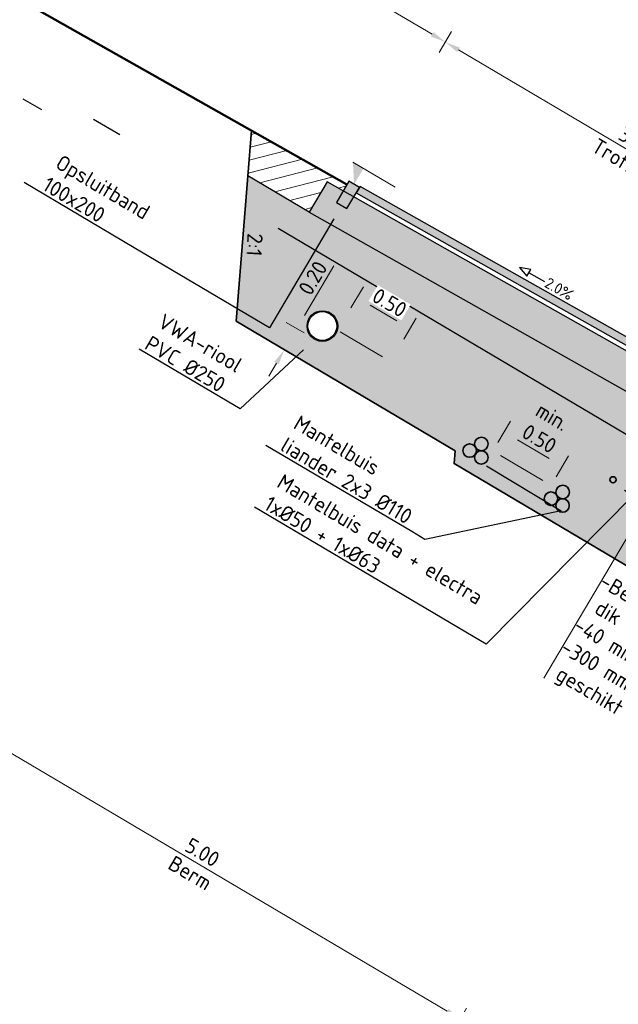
# Model space of a CAD drawing. Header units: metres. Extents: x 90722 to 92458, y 464239 to 465276.
# Tile 26 of 33: x 91578.37 to 91583.25, y 465141.28 to 465149.3. Entities that reach past the tile are written whole.
import ezdxf
from ezdxf import colors
from ezdxf.entities.mleader import LeaderData, LeaderLine
from ezdxf.enums import TextEntityAlignment as Align
from ezdxf.math import Vec2, Vec3

# ---------------------------------------------------------------- set-up
doc = ezdxf.new("R2010")
doc.units = ezdxf.units.M
doc.linetypes.add('AL-NAP_LIJN', pattern=[15.25, 12, -1.5, 0.25, -1.5])
for name, color, linetype, lineweight in [('N-OI-RI-VWA_TRANSPORTLEIDING-SD', 20, 'Continuous', 25), ('N-WE-GW-GROND_AANVULLEN-AD-50', 252, 'Continuous', 18), ('N-WE-GW-MAAIVELD-GD', 90, 'GW-MAAIVELD', 50), ('N-WE-KL-ET_MS_MANTELBUIS-G', 130, 'Continuous', 35), ('N-WE-KL-OVERIG_MANTELBUIS-GD', 8, 'Continuous', 35), ('N-WE-VH-KANTOPSLUITING_OPSLUITBAND-SD', 150, 'Continuous', 25), ('N-WE-VH-M-50', 7, 'Continuous', 18), ('N-WE-VH-VERHARDING-G', 7, 'Continuous', 35), ('N-WE-VH-VERHARDING-SD', 7, 'Continuous', 25), ('N-WE-VH-VERHARDING_ASFALT-AD-50', 8, 'Continuous', 18), ('N-WE-VH-VERHARDING_FUNDERING_ZAND-AD-50', 252, 'Continuous', 18), ('X-XX-AL-CONSTRUCTIELIJN-GD', 7, 'Continuous', 25), ('X-XX-AL-M', 7, 'Continuous', 18), ('X-XX-AL-M-50', 7, 'Continuous', 18), ('X-XX-AL-NAP-GD', 7, 'AL-NAP_LIJN', 25), ('X-XX-AL-REFERENTIE-G', 7, 'Continuous', 18), ('X-XX-AL-T25', 7, 'Continuous', 25), ('X-XX-AL-TEKENBLADGRENS-T25', 7, 'Continuous', 25)]:
    doc.layers.add(name, color=color, linetype=linetype, lineweight=lineweight)
doc.layers.get('0').freeze()
doc.styles.add('NLCS', font='isocpeur.ttf')
doc.styles.add('NLCS-ISO', font='NLCS-ISO.ttf')
doc.styles.add('NLCS-ISO-M250-T25', font='NLCS-ISO.ttf', dxfattribs={"height": 0.625})
doc.styles.add('NLCS-ISO-M50-T25', font='NLCS-ISO.ttf', dxfattribs={"height": 0.125})
doc.linetypes.add('GW-MAAIVELD', pattern='A,12,[40,NLCS.SHX,S=1,R=0,X=0,Y=-0.5],12', length=24)
doc.dimstyles.new('NLCS-M50-T25-PIJL_L2_H1', dxfattribs={"dimscale": 0.05, "dimtxt": 2.5, "dimasz": 2.5, "dimexe": 2, "dimexo": 2, "dimgap": 0.7, "dimtad": 1, "dimzin": 0, "dimdsep": 46, "dimtxsty": 'NLCS-ISO-M50-T25', "dimcen": 0, "dimdle": 2, "dimclrd": 256, "dimclre": 256, "dimclrt": 256, "dimadec": 1, "dimazin": 0, "dimtfac": 1, "dimtdec": 3, "dimtofl": 0, "dimtmove": 0, "dimatfit": 3, "dimfxl": 2, "dimfxlon": 1, "dimtfillclr": 256, "dimtolj": 1, "dimtzin": 0, "dimlwd": -1, "dimlwe": -1, "dimarcsym": 0})

# ---------------------------------------------------------------- blocks, each defined once
blk = doc.blocks.new('*D50')
at = {"layer": 'Defpoints', "color": 0, "transparency": 16777216}
for p in [(91577.2206, 465150.1506), (91581.8397, 465149.1207), (91581.0939, 465147.8597)]:
    blk.add_point(p, dxfattribs=at)
at = {"layer": 'N-WE-VH-M-50', "transparency": 16777216}
for p, q in [((91577.9155, 465151.3255), (91578.0173, 465151.4976)), ((91578.074, 465151.3479), (91581.7321, 465149.1843)), ((91581.7888, 465149.0346), (91581.8906, 465149.2068))]:
    blk.add_line(p, q, dxfattribs=at)
for points in [[(91578.0846, 465151.3659), (91578.0634, 465151.33), (91577.9664, 465151.4116)], [(91581.7427, 465149.2023), (91581.7215, 465149.1664), (91581.8397, 465149.1207)]]:
    blk.add_solid(points, dxfattribs=at)
at = {"layer": 'N-WE-VH-M-50', "transparency": 16777216, "insert": (91579.9527, 465150.35), "char_height": 0.125, "attachment_point": 5, "rotation": 329.39723, "style": 'NLCS-ISO-M50-T25'}
blk.add_mtext('\\A1;4.50', dxfattribs=at)
blk = doc.blocks.new('*D51')
at = {"layer": 'Defpoints', "color": 0, "transparency": 16777216}
for p in [(91581.1295, 465147.92), (91584.8522, 465147.3389), (91584.1858, 465146.2122)]:
    blk.add_point(p, dxfattribs=at)
at = {"layer": 'N-WE-VH-M-50', "transparency": 16777216}
for p, q in [((91581.7888, 465149.0346), (91581.8906, 465149.2068)), ((91581.9473, 465149.057), (91584.7446, 465147.4025)), ((91584.8013, 465147.2528), (91584.9031, 465147.425))]:
    blk.add_line(p, q, dxfattribs=at)
for points in [[(91581.9579, 465149.075), (91581.9367, 465149.0391), (91581.8397, 465149.1207)], [(91584.7552, 465147.4205), (91584.734, 465147.3846), (91584.8522, 465147.3389)]]:
    blk.add_solid(points, dxfattribs=at)
at = {"layer": 'N-WE-VH-M-50', "transparency": 16777216, "char_height": 0.125, "attachment_point": 5, "rotation": 329.39723, "style": 'NLCS-ISO-M50-T25'}
for s, insert in [('\\A1;3.50', (91583.3956, 465148.3137)), ('\\A1;Trottoir', (91583.2963, 465148.1459))]:
    blk.add_mtext(s, dxfattribs=dict(at, insert=insert))
blk = doc.blocks.new('*D70')
at = {"layer": 'Defpoints', "color": 0, "transparency": 16777216}
for p in [(91576.4998, 465141.7473), (91581.9615, 465141.16), (91580.725, 465139.0694)]:
    blk.add_point(p, dxfattribs=at)
at = {"layer": 'X-XX-AL-M', "transparency": 16777216}
for p, q in [((91577.607, 465143.6193), (91577.7088, 465143.7915)), ((91577.7655, 465143.6418), (91581.8539, 465141.2236)), ((91581.9106, 465141.0739), (91582.0124, 465141.2461))]:
    blk.add_line(p, q, dxfattribs=at)
for points in [[(91577.7761, 465143.6597), (91577.7549, 465143.6238), (91577.6579, 465143.7054)], [(91581.8645, 465141.2416), (91581.8433, 465141.2057), (91581.9615, 465141.16)]]:
    blk.add_solid(points, dxfattribs=at)
at = {"layer": 'X-XX-AL-M', "transparency": 16777216, "char_height": 0.125, "attachment_point": 5, "rotation": 329.39723, "style": 'NLCS-ISO-M50-T25'}
for s, insert in [('\\A1;5.00', (91579.8593, 465142.5166)), ('\\A1;Berm', (91579.76, 465142.3488))]:
    blk.add_mtext(s, dxfattribs=dict(at, insert=insert))
blk = doc.blocks.new('*U64')
blk.add_lwpolyline([(-4.85, 1.28), (-3.12, 0.65), (-3.12, 1.91)], close=True)
blk.add_lwpolyline([(-0.16, 1.28), (-3.12, 1.28)])
at = {"style": 'NLCS-ISO'}
blk.add_attdef('AFSCHOT', (0.06, 0.53), '', height=1.8, dxfattribs=at)
blk = doc.blocks.new('SAL-PEILMAAT_INFRACAD_H01-SOD')
blk.add_line((-2, 3), (6, 3))
blk.add_solid([(-2, 3), (0, 3), (0, 0)])
at = {"lineweight": 30, "flags": 104}
blk.add_attdef('...', text='', height=1.8, dxfattribs=at).set_placement((0.4, 5.2), align=Align.TOP_LEFT)
blk = doc.blocks.new('_Dot')
at = {"color": 0, "linetype": 'ByBlock', "lineweight": -2}
blk.add_line((-0.5, 0), (-1, 0), dxfattribs=at)
at = {"color": 0, "linetype": 'ByBlock', "const_width": 0.5}
blk.add_lwpolyline([(-0.25, 0, 1), (0.25, 0, 1)], format="xyb", close=True, dxfattribs=at)
blk = doc.blocks.new('*U83')
at = {"color": 0, "lineweight": -2}
for radius in [0.125, 0.1175]:
    blk.add_circle((0, 0), radius, dxfattribs=at)
blk = doc.blocks.new('*D84')
at = {"layer": 'Defpoints', "color": 0, "transparency": 16777216}
for p in [(91581.5505, 465146.7852), (91580.9445, 465146.7429), (91581.2094, 465146.2086)]:
    blk.add_point(p, dxfattribs=at)
at = {"layer": 'X-XX-AL-M-50', "transparency": 16777216}
for p, q in [((91581.0692, 465146.9537), (91581.171, 465147.1259)), ((91581.2277, 465146.9761), (91581.4429, 465146.8489)), ((91581.4995, 465146.6992), (91581.6014, 465146.8713))]:
    blk.add_line(p, q, dxfattribs=at)
for points in [[(91581.2383, 465146.9941), (91581.2171, 465146.9582), (91581.1201, 465147.0398)], [(91581.4535, 465146.8668), (91581.4323, 465146.8309), (91581.5505, 465146.7852)]]:
    blk.add_solid(points, dxfattribs=at)
at = {"layer": 'X-XX-AL-M-50', "transparency": 16777216, "insert": (91581.3849, 465146.9964), "char_height": 0.125, "attachment_point": 5, "rotation": 329.39723, "style": 'NLCS-ISO-M50-T25', "bg_fill": 3, "box_fill_scale": 1.1, "bg_fill_color": 256, "bg_fill_true_color": 13158600, "bg_fill_transparency": 0}
blk.add_mtext('\\A1;0.50', dxfattribs=at)
blk = doc.blocks.new('N-SVH-KANTOPSLUITING_OPSLUITBAND_100X200-D')
blk.add_hatch(color=8).paths.add_polyline_path([(-0.1, -0.2), (0, -0.2), (0, 0), (-0.1, 0)])
at = {"flags": 128}
blk.add_lwpolyline([(-0.1, -0.2), (0, -0.2), (0, 0), (-0.1, 0)], close=True, dxfattribs=at)
blk = doc.blocks.new('*D180')
at = {"layer": 'Defpoints', "color": 0, "transparency": 16777216}
for p in [(91580.6284, 465146.7846), (91580.7733, 465146.6989), (91580.5667, 465146.5887)]:
    blk.add_point(p, dxfattribs=at)
at = {"layer": 'X-XX-AL-M-50', "transparency": 16777216}
for p, q in [((91580.692, 465146.8922), (91580.9313, 465147.2968)), ((91580.6872, 465146.7498), (91580.5423, 465146.8355)), ((91580.5266, 465146.6125), (91580.4405, 465146.6634)), ((91580.4629, 465146.5049), (91580.3993, 465146.3973))]:
    blk.add_line(p, q, dxfattribs=at)
for points in [[(91580.6741, 465146.9028), (91580.71, 465146.8816), (91580.6284, 465146.7846)], [(91580.445, 465146.5155), (91580.4809, 465146.4943), (91580.5266, 465146.6125)]]:
    blk.add_solid(points, dxfattribs=at)
at = {"layer": 'X-XX-AL-M-50', "transparency": 16777216, "insert": (91580.7596, 465147.1979), "char_height": 0.125, "attachment_point": 5, "rotation": 59.39581, "style": 'NLCS-ISO-M50-T25'}
blk.add_mtext('\\A1;0.20', dxfattribs=at)
blk = doc.blocks.new('*D198')
at = {"layer": 'Defpoints', "color": 0, "transparency": 16777216}
for p in [(91582.1793, 465145.7074), (91582.7925, 465145.6638), (91582.6527, 465145.4274)]:
    blk.add_point(p, dxfattribs=at)
at = {"layer": 'N-WE-VH-M-50', "transparency": 16777216}
for p, q in [((91582.2682, 465145.8577), (91582.3701, 465146.0299)), ((91582.4267, 465145.8802), (91582.685, 465145.7274)), ((91582.7416, 465145.5777), (91582.8435, 465145.7499))]:
    blk.add_line(p, q, dxfattribs=at)
for points in [[(91582.4373, 465145.8981), (91582.4161, 465145.8622), (91582.3191, 465145.9438)], [(91582.6956, 465145.7454), (91582.6743, 465145.7095), (91582.7925, 465145.6638)]]:
    blk.add_solid(points, dxfattribs=at)
at = {"layer": 'N-WE-VH-M-50', "transparency": 16777216, "insert": (91582.6585, 465145.9774), "char_height": 0.125, "attachment_point": 5, "rotation": 329.39723, "style": 'NLCS-ISO-M50-T25'}
blk.add_mtext('\\A1;min.\\P0.50', dxfattribs=at)

msp = doc.modelspace()

# ---------------------------------------------------------------- hatches: boundary and pattern name
at = {"layer": 'N-WE-GW-GROND_AANVULLEN-AD-50'}
h = msp.add_hatch(dxfattribs=at)
h.set_pattern_fill('AGW-WERK_AANVULLEN-SO', color=256, scale=0.02, pattern_type=2)
h.set_pattern_definition([(14.397232, (90587.82589, 464789.43495), (-0.024864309, 0.096859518), [])])
h.paths.add_polyline_path([(91580.26, 465148.3996), (91580.2301, 465148.0313), (91580.73, 465147.7356), (91580.8751, 465147.981), (91581.0057, 465147.9072), (91581.0373, 465147.9606)])
at = {"layer": 'N-WE-VH-VERHARDING_ASFALT-AD-50'}
h = msp.add_hatch(color=256, dxfattribs=at)
h.dxf.hatch_style = 1
h.paths.add_polyline_path([(91584.0743, 465146.2201), (91584.1048, 465146.2717), (91581.1438, 465147.9441), (91581.1132, 465147.8924)])
at = {"layer": 'N-WE-VH-VERHARDING_FUNDERING_ZAND-AD-50'}
h = msp.add_hatch(dxfattribs=at)
h.set_pattern_fill('AVH-FUNDERING_ZAND-SO', color=256, scale=0.05, pattern_type=2)
h.set_pattern_definition([(276.890573, (90859.63653, 464963.230844), (0.084520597, -0.0463445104), [0, -0.076, 0, -0.085, 0, -0.08125]), (246.890573, (90859.63653, 464963.23084), (0.076388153, -0.148008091), [0, -0.041, 0, -0.0685, 0, -0.02625]), (206.890573, (90859.66785, 464963.283775), (-0.079039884, -0.134154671), [0, -0.025, 0, -0.09, 0, -0.1175]), (196.890573, (90859.66785, 464963.28377), (-0.038764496, -0.15170726), [0, -0.0125, 0, -0.059, 0, -0.0675])])
h.paths.add_polyline_path([(91580.1335, 465146.845), (91581.9183, 465145.7893), (91581.911, 465145.6859), (91583.3657, 465144.8256), (91583.9959, 465145.8911), (91580.73, 465147.7356), (91580.2301, 465148.0314)])
edge = h.paths.add_edge_path(flags=16)
edge.add_arc((91580.8369, 465146.8065), 0.125, 0, 360)
h = msp.add_hatch(dxfattribs=at)
h.set_pattern_fill('AVH-FUNDERING_ZAND-SO', color=256, scale=0.05, pattern_type=2)
h.set_pattern_definition([(6.897232, (90586.965174, 464789.944034), (0.0463346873, 0.0845259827), [0, -0.076, 0, -0.085, 0, -0.08125]), (336.897232, (90586.96517, 464789.94403), (0.147999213, 0.076405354), [0, -0.041, 0, -0.0685, 0, -0.02625]), (296.897232, (90586.91224, 464789.97534), (0.134163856, -0.079024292), [0, -0.025, 0, -0.09, 0, -0.1175]), (286.897232, (90586.91224, 464789.97534), (0.151711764, -0.038746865), [0, -0.0125, 0, -0.059, 0, -0.0675])])
h.paths.add_polyline_path([(91584.084, 465146.0401), (91583.9979, 465146.091), (91584.0539, 465146.1856), (91582.4863, 465147.071), (91580.8751, 465147.981), (91580.73, 465147.7356), (91583.9959, 465145.8911)])

# ---------------------------------------------------------------- linework, layer by layer
at = {"layer": 'N-WE-GW-MAAIVELD-GD', "flags": 128}
msp.add_lwpolyline([(91577.3795, 465150.0264), (91581.0373, 465147.9606)], dxfattribs=at)
at = {"layer": 'N-WE-KL-ET_MS_MANTELBUIS-G'}
for centre in [(91582.1331, 465145.8454), (91582.0373, 465145.7914), (91582.132, 465145.7354), (91582.7959, 465145.4534), (91582.7, 465145.3994), (91582.7947, 465145.3434)]:
    msp.add_circle(centre, 0.055, dxfattribs=at)
at = {"layer": 'N-WE-KL-OVERIG_MANTELBUIS-GD'}
msp.add_circle((91583.2061, 465145.5532), 0.025, dxfattribs=at)
at = {"layer": 'N-WE-VH-VERHARDING-G', "flags": 128}
msp.add_lwpolyline([(91580.26, 465148.3996), (91580.1335, 465146.8451)], dxfattribs=at)
at = {"layer": 'X-XX-AL-CONSTRUCTIELIJN-GD', "flags": 128}
for points in [[(91578.5497, 465148.5673), (91578.3988, 465148.6566)], [(91580.73, 465147.7356), (91580.2301, 465148.0313)], [(91584.0539, 465146.1856), (91580.8751, 465147.981), (91580.73, 465147.7356), (91583.9959, 465145.8911), (91584.084, 465146.0401)]]:
    msp.add_lwpolyline(points, dxfattribs=at)
msp.add_lwpolyline([(91584.0743, 465146.2201), (91584.1048, 465146.2717), (91581.1438, 465147.9441), (91581.1132, 465147.8924)], close=True, dxfattribs=at)
at = {"layer": 'X-XX-AL-NAP-GD'}
msp.add_line((91567.3513, 465155.3664), (91583.834, 465145.6175), dxfattribs=at)

# ---------------------------------------------------------------- block references
at = {"layer": 'N-OI-RI-VWA_TRANSPORTLEIDING-SD', "rotation": 329.3972317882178}
msp.add_blockref('*U83', (91580.8369, 465146.8065), dxfattribs=at)
at = {"layer": 'N-WE-VH-KANTOPSLUITING_OPSLUITBAND-SD', "rotation": 329.3972317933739}
msp.add_blockref('N-SVH-KANTOPSLUITING_OPSLUITBAND_100X200-D', (91581.1387, 465147.9355), dxfattribs=at)
at = {"layer": 'N-WE-VH-VERHARDING-SD', "xscale": 0.05, "yscale": 0.05, "zscale": 0.05, "rotation": 330.5429946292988}
msp.add_blockref('*U64', (91582.6243, 465147.1079), dxfattribs=at).add_auto_attribs({'AFSCHOT': '2.0%'})
at = {"layer": 'X-XX-AL-REFERENTIE-G', "yscale": 0.05, "zscale": 0.05, "rotation": 329.3972317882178}
for p, xscale in [((91581.0956, 465147.9609), 0.05), ((91582.4718, 465145.4705), -0.05)]:
    msp.add_blockref('SAL-PEILMAAT_INFRACAD_H01-SOD', p, dxfattribs=dict(at, xscale=xscale))

# ---------------------------------------------------------------- texts
at = {"layer": 'Defpoints', "insert": (91592.6697, 465278.228), "char_height": 35, "attachment_point": 1, "rotation": 329.39723, "style": 'NLCS-ISO-M250-T25'}
msp.add_mtext_dynamic_manual_height_columns('DWARSPROFIELEN', width=98.851295, gutter_width=3.125, heights=[0], dxfattribs=at)
at = {"layer": 'X-XX-AL-M', "style": 'NLCS'}
msp.add_text('2:1', height=0.125, rotation=266.56505, dxfattribs=at).set_placement((91580.1847, 465147.4744), align=Align.BOTTOM_CENTER)

# ---------------------------------------------------------------- dimensions: what is measured, and where the dimension line sits
at = {"layer": 'N-WE-VH-M-50'}
for base, p1, p2, text, picture, middle in [((91581.8397, 465149.1207), (91577.2206, 465150.1506), (91581.0939, 465147.8597), '<>\\X', '*D50', (91579.9031, 465150.2661)), ((91584.8522, 465147.3389), (91581.1295, 465147.92), (91584.1858, 465146.2122), '<>\\XTrottoir', '*D51', (91583.3459, 465148.2298)), ((91582.7925, 465145.6638), (91582.1793, 465145.7074), (91582.6527, 465145.4274), 'min.\\P0.50', '*D198', (91582.6585, 465145.9774))]:
    dim = msp.add_linear_dim(base=base, p1=p1, p2=p2, angle=329.39723, text=text, dimstyle='NLCS-M50-T25-PIJL_L2_H1', dxfattribs=at)
    dim.commit()
    dim.dimension.update_dxf_attribs({"geometry": picture, "text_midpoint": middle})
at = {"layer": 'X-XX-AL-M'}
dim = msp.add_linear_dim(base=(91581.9615, 465141.16), p1=(91576.4998, 465141.7473), p2=(91580.725, 465139.0694), angle=329.39723, text='<>\\XBerm', dimstyle='NLCS-M50-T25-PIJL_L2_H1', override={"dimtmove": 0}, dxfattribs=at)
dim.commit()
dim.dimension.update_dxf_attribs({"geometry": '*D70', "text_midpoint": (91579.8097, 465142.4327), "dimtype": 160})

# ---------------------------------------------------------------- leaders
at = {"layer": 'N-WE-VH-M-50'}
ml = msp.add_multileader_mtext('Standard', dxfattribs=at)
ml.set_content('\\pxsa1;-Betontegels 150x300 mm,\\P dik 45 mm\\P-40 mm straatlaag\\P-300 mm zand\\P geschikt voor zandbed', color=256, style='NLCS-ISO-M50-T25')
ml.set_leader_properties(color=256, linetype='ByLayer', lineweight=-1)
ml.set_arrow_properties(name='DOT')
ml.build(insert=Vec2(0, 0))
ml.multileader.update_dxf_attribs({"has_dogleg": 0, "text_left_attachment_type": 4, "text_right_attachment_type": 4, "dogleg_length": 0.125, "arrow_head_size": 0.05})
ctx = ml.context
ctx.base_point, ctx.char_height, ctx.arrow_head_size, ctx.landing_gap_size, ctx.plane_origin, ctx.plane_x_axis, ctx.plane_y_axis = Vec3(91582.641, 465143.9365), 0.125, 0.05, 0, Vec3(91582.8171, 465145.2443), Vec3(0.860717, -0.509083), Vec3(0.509083, 0.860717)
ctx.left_attachment, ctx.right_attachment = 4, 4
notes = []
notes.append((ctx, [(0, (1, 1, 0), (91582.5334, 465144.0002), (0.860717, -0.509083), 0.125, [(4, [(91584.0289, 465146.2832), (91584.0035, 465146.2401), (91583.9207, 465146.1002)], 0, [])])]))
ctx.mtext.insert, ctx.mtext.text_direction, ctx.mtext.rotation, ctx.mtext.flow_direction = Vec3(91583.1501, 465144.7973), Vec3(0.860717, -0.509083), 5.749066, 5
at = {"layer": 'X-XX-AL-T25'}
ml = msp.add_multileader_mtext('Standard', dxfattribs=at)
ml.set_content('Mantelbuis\\Pliander 2x3 %%C110', color=256, style='NLCS-ISO-M50-T25')
ml.set_leader_properties(color=256, linetype='ByLayer', lineweight=-1)
ml.build(insert=Vec2(0, 0))
ml.multileader.update_dxf_attribs({"text_left_attachment_type": 5, "text_right_attachment_type": 5, "dogleg_length": 0.125, "arrow_head_size": 0.125})
ctx = ml.context
ctx.base_point, ctx.char_height, ctx.arrow_head_size, ctx.landing_gap_size, ctx.plane_origin, ctx.plane_x_axis, ctx.plane_y_axis = Vec3(91580.4334, 465145.8003), 0.125, 0.125, 0.045, Vec3(91581.9183, 465144.9087), Vec3(0.860717, -0.509083), Vec3(0.509083, 0.860717)
ctx.left_attachment, ctx.right_attachment = 5, 5
notes.append((ctx, [(0, (1, 1, 0), (91581.6729, 465145.0672), (-0.860717, 0.509083), 0.125, [(1, [(91582.0681, 465145.7331), (91582.7845, 465145.2996)], 0, [])])]))
ctx.mtext.insert, ctx.mtext.text_direction, ctx.mtext.rotation, ctx.mtext.flow_direction = Vec3(91580.6546, 465146.0858), Vec3(0.860717, -0.509083), 5.749066, 5
ml = msp.add_multileader_mtext('Standard', dxfattribs=at)
ml.set_content('Mantelbuis data + electra\\P1x%%C50 + 1x%%C63', color=256, style='NLCS-ISO-M50-T25')
ml.set_leader_properties(color=256, linetype='ByLayer', lineweight=-1)
ml.build(insert=Vec2(0, 0))
ml.multileader.update_dxf_attribs({"text_left_attachment_type": 5, "text_right_attachment_type": 5, "dogleg_length": 0.125, "arrow_head_size": 0.125})
ctx = ml.context
ctx.base_point, ctx.char_height, ctx.arrow_head_size, ctx.landing_gap_size, ctx.plane_origin, ctx.plane_x_axis, ctx.plane_y_axis = Vec3(91580.2986, 465145.322), 0.125, 0.125, 0.045, Vec3(91583.0544, 465144.7298), Vec3(0.860717, -0.509083), Vec3(0.509083, 0.860717)
ctx.left_attachment, ctx.right_attachment = 5, 5
notes.append((ctx, [(0, (1, 1, 0), (91582.1728, 465144.2135), (-0.860717, 0.509083), 0.125, [(1, [(91583.1919, 465145.5333), (91583.3689, 465145.4264)], 0, [])])]))
ctx.mtext.insert, ctx.mtext.text_direction, ctx.mtext.rotation, ctx.mtext.flow_direction = Vec3(91580.5197, 465145.6075), Vec3(0.860717, -0.509083), 5.749066, 5
at = {"layer": 'X-XX-AL-TEKENBLADGRENS-T25'}
ml = msp.add_multileader_mtext('Standard', dxfattribs=at)
ml.set_content('VWA-riool\\PPVC %%C250', color=256, style='NLCS-ISO-M50-T25')
ml.set_leader_properties(color=256, linetype='ByLayer', lineweight=-1)
ml.build(insert=Vec2(0, 0))
ml.multileader.update_dxf_attribs({"text_left_attachment_type": 5, "text_right_attachment_type": 5, "dogleg_length": 0.125, "arrow_head_size": 0.125})
ctx = ml.context
ctx.base_point, ctx.char_height, ctx.arrow_head_size, ctx.landing_gap_size, ctx.plane_origin, ctx.plane_x_axis, ctx.plane_y_axis = Vec3(91579.3268, 465146.6284), 0.125, 0.125, 0.045, Vec3(91580.7746, 465146.8239), Vec3(0.860717, -0.509083), Vec3(0.509083, 0.860717)
ctx.left_attachment, ctx.right_attachment = 5, 5
notes.append((ctx, [(1, (1, 1, 0), (91580.1681, 465146.1308), (-0.860717, 0.509083), 0.125, [(0, [(91580.7733, 465146.6989)], 0, [])])]))
ctx.mtext.insert, ctx.mtext.text_direction, ctx.mtext.rotation, ctx.mtext.flow_direction = Vec3(91579.5479, 465146.9139), Vec3(0.860717, -0.509083), 5.749066, 5
for ctx, leaders in notes:
    for number, flags, end, landing, length, lines in leaders:
        leader = LeaderData()
        leader.index, (leader.has_last_leader_line, leader.has_dogleg_vector, leader.attachment_direction) = number, flags
        leader.last_leader_point, leader.dogleg_vector, leader.dogleg_length = Vec3(end), Vec3(landing), length
        for number, points, colour, breaks in lines:
            line = LeaderLine()
            line.index, line.vertices, line.color, line.breaks = number, Vec3.list(points), colors.encode_raw_color(colour), breaks
            leader.lines.append(line)
        ctx.leaders.append(leader)

# ---------------------------------------------------------------- next in the draw order: dimensions: what is measured, and where the dimension line sits
at = {"layer": 'X-XX-AL-M-50'}
dim = msp.add_linear_dim(base=(91581.5505, 465146.7852), p1=(91580.9445, 465146.7429), p2=(91581.2094, 465146.2086), angle=329.39723, dimstyle='NLCS-M50-T25-PIJL_L2_H1', override={"dimtfill": 1}, dxfattribs=at)
dim.commit()
dim.dimension.update_dxf_attribs({"geometry": '*D84', "text_midpoint": (91581.3849, 465146.9964)})

# ---------------------------------------------------------------- next in the draw order: linework, layer by layer
at = {"layer": 'N-WE-VH-VERHARDING-G', "flags": 128}
msp.add_lwpolyline([(91583.9959, 465145.8911), (91583.3657, 465144.8256), (91581.911, 465145.6859), (91581.9183, 465145.7893), (91580.1335, 465146.845)], dxfattribs=at)

# ---------------------------------------------------------------- next in the draw order: block references
at = {"layer": 'X-XX-AL-REFERENTIE-G', "xscale": 0.05, "yscale": 0.05, "zscale": 0.05, "rotation": 329.3972317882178}
msp.add_blockref('SAL-PEILMAAT_INFRACAD_H01-SOD', (91580.9923, 465146.5781), dxfattribs=at)

# ---------------------------------------------------------------- next in the draw order: dimensions: what is measured, and where the dimension line sits
at = {"layer": 'X-XX-AL-M-50'}
dim = msp.add_linear_dim(base=(91580.6284, 465146.7846), p1=(91580.5667, 465146.5887), p2=(91580.7733, 465146.6989), angle=59.39581, dimstyle='NLCS-M50-T25-PIJL_L2_H1', dxfattribs=at)
dim.commit()
dim.dimension.update_dxf_attribs({"geometry": '*D180', "text_midpoint": (91580.7596, 465147.1979)})

# ---------------------------------------------------------------- next in the draw order: leaders
at = {"layer": 'X-XX-AL-T25'}
ml = msp.add_multileader_mtext('Standard', dxfattribs=at)
ml.set_content('Opsluitband\\P100x200', color=256, style='NLCS-ISO-M50-T25')
ml.set_leader_properties(color=256, linetype='ByLayer', lineweight=-1)
ml.build(insert=Vec2(0, 0))
ml.multileader.update_dxf_attribs({"text_left_attachment_type": 5, "text_right_attachment_type": 5, "dogleg_length": 0.125, "arrow_head_size": 0.125})
ctx = ml.context
ctx.base_point, ctx.char_height, ctx.arrow_head_size, ctx.landing_gap_size, ctx.plane_origin, ctx.plane_x_axis, ctx.plane_y_axis = Vec3(91578.4933, 465147.9236), 0.125, 0.125, 0.045, Vec3(91580.8979, 465147.0532), Vec3(0.860717, -0.509083), Vec3(0.509083, 0.860717)
ctx.left_attachment, ctx.right_attachment = 5, 5
notes = []
notes.append((ctx, [(0, (1, 1, 0), (91580.4049, 465146.793), (-0.860717, 0.509083), 1.2809, [(0, [(91580.9938, 465147.7888)], 0, [])])]))
ctx.mtext.insert, ctx.mtext.text_direction, ctx.mtext.rotation, ctx.mtext.flow_direction = Vec3(91578.7145, 465148.2092), Vec3(0.860717, -0.509083), 5.749066, 5
for ctx, leaders in notes:
    for number, flags, end, landing, length, lines in leaders:
        leader = LeaderData()
        leader.index, (leader.has_last_leader_line, leader.has_dogleg_vector, leader.attachment_direction) = number, flags
        leader.last_leader_point, leader.dogleg_vector, leader.dogleg_length = Vec3(end), Vec3(landing), length
        for number, points, colour, breaks in lines:
            line = LeaderLine()
            line.index, line.vertices, line.color, line.breaks = number, Vec3.list(points), colors.encode_raw_color(colour), breaks
            leader.lines.append(line)
        ctx.leaders.append(leader)

doc.saveas('drawing.dxf')
